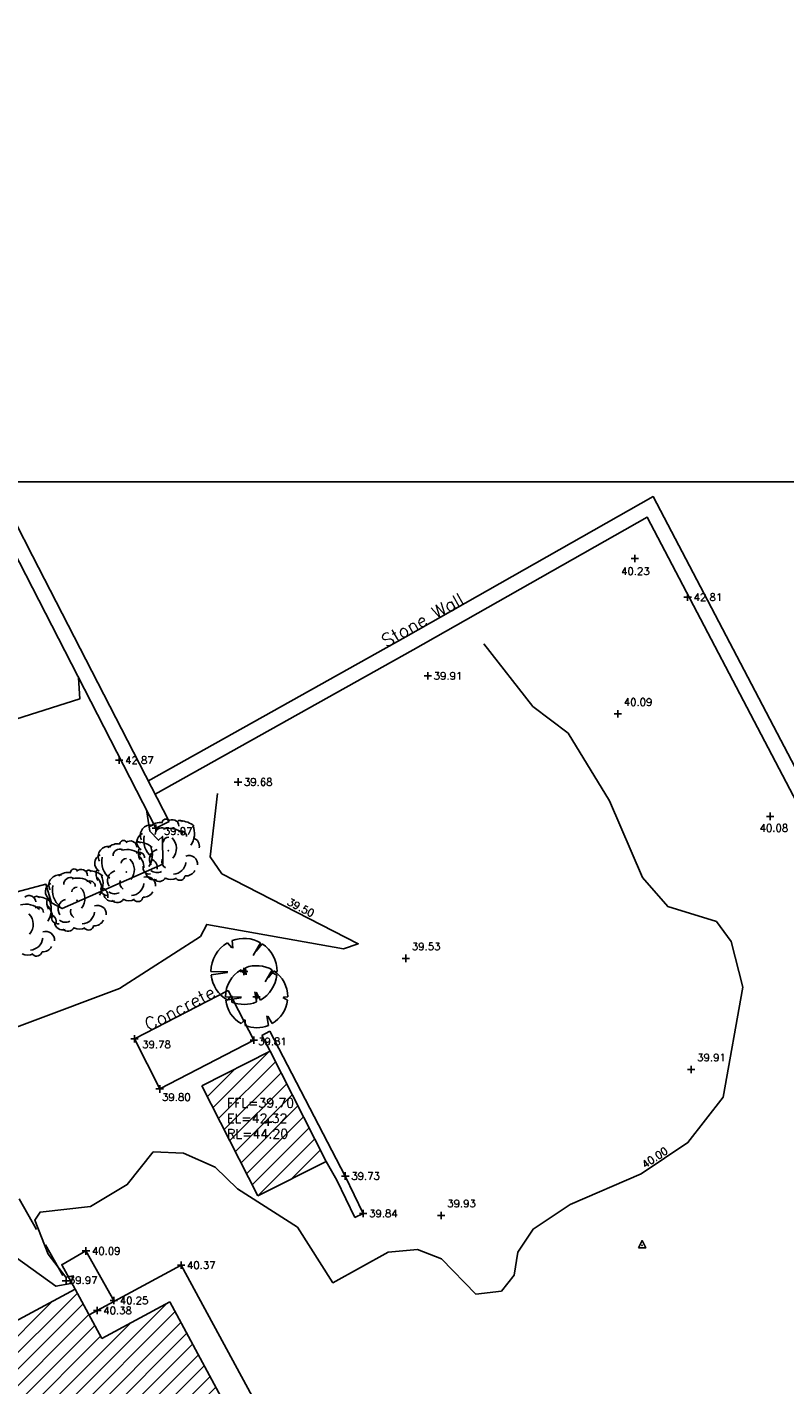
# Model space of a CAD drawing. Header units: metres. Extents: x 514577 to 515059, y 790252 to 790648.
# Tile 21 of 26: x 514919 to 514960, y 790451 to 790525. Entities that reach past the tile are written whole.
import ezdxf
from ezdxf.enums import TextEntityAlignment as Align

# ---------------------------------------------------------------- set-up
doc = ezdxf.new("R2010")
doc.units = ezdxf.units.M
doc.header["$LTSCALE"] = 0.3
doc.linetypes.add('0', pattern=[48, 16, 16, 16])
doc.linetypes.add('2', pattern=[9.525, 6.35, -3.175])
doc.layers.get('0').update_dxf_attribs({"linetype": 'CONTINUOUS'})
for name, color, linetype in [('BUILDING', 1, '0'), ('BUILDING_PNTS', 7, 'CONTINUOUS'), ('CONCRETE', 4, '0'), ('CONCRETE_PNTS', 7, 'CONTINUOUS'), ('CONTOURS', 14, 'CONTINUOUS'), ('GRID', 9, 'CONTINUOUS'), ('HATCH', 242, 'CONTINUOUS'), ('Hedge', 3, 'CONTINUOUS'), ('LEVEL_PNTS', 7, 'CONTINUOUS'), ('PNTTXT', 7, 'CONTINUOUS'), ('ROAD', 7, '2'), ('ROAD_PNTS', 7, 'CONTINUOUS'), ('STATION', 7, 'CONTINUOUS'), ('T', 3, 'CONTINUOUS'), ('TEXT', 7, '0'), ('TREE-SPREADS', 3, 'CONTINUOUS'), ('Trees_PNTS', 3, 'CONTINUOUS'), ('WALL', 4, 'CONTINUOUS'), ('WALL_PNTS', 7, 'CONTINUOUS')]:
    doc.layers.add(name, color=color, linetype=linetype)
doc.styles.add('NORMAL', font='romans.shx')
doc.styles.add('PTXT', font='romans')

# ---------------------------------------------------------------- blocks, each defined once
blk = doc.blocks.new('SPT9')
at = {"color": 0, "linetype": 'Continuous'}
for p, q in [((-0.5, 0), (0.5, 0)), ((0, -0.5), (0, 0.5))]:
    blk.add_line(p, q, dxfattribs=at)
blk = doc.blocks.new('SPT8')
at = {"color": 0, "linetype": 'Continuous'}
blk.add_lwpolyline([(-0.5, -0.36), (0, 0.64), (0.5, -0.36)], close=True, dxfattribs=at)
blk = doc.blocks.new('G', base_point=(10003.191, 5005.823))
at = {"layer": 'T'}
blk.add_circle((10003.191, 5005.823), 0.5, dxfattribs=at)
blk.add_arc((10002.842, 5006.583), 0.75, 261.303, 330.882, dxfattribs=at)
at = {"layer": 'T', "color": 3}
blk.add_arc((10002.601, 5006.616), 1.22, 283.369, 328.594, dxfattribs=at)
blk = doc.blocks.new('S')
at = {"layer": 'TREE-SPREADS'}
for p, q in [((-0.035, 0.496), (-0.109, 0.994)), ((0, 1), (-0.014, 0.489)), ((-0.866, 0.5), (-0.73, 0.378)), ((0.866, 0.5), (0.718, 0.364)), ((-0.93, 0.367), (-0.741, 0.372)), ((0.934, 0.359), (0.701, 0.335)), ((-0.926, -0.378), (-0.619, -0.329)), ((-0.867, -0.498), (-0.625, -0.366)), ((0.479, -0.277), (0.866, -0.5)), ((0.835, -0.551), (0.609, -0.372)), ((-0.111, -0.994), (-0.029, -0.839)), ((-0.005, -1), (-0.018, -0.865))]:
    blk.add_line(p, q, dxfattribs=at)
for start, end in [(96.269, 150), (30, 90), (158.494, 202.214), (330, 21.01), (209.891, 263.624), (269.7, 326.573)]:
    blk.add_arc((0, 0), 1, start, end, dxfattribs=at)
blk = doc.blocks.new('A$C17E65921')
at = {"color": 3, "rotation": 90.0000000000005}
for name, xscale, yscale, zscale in [('S', 3.597320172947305, 3.597320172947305, 3.597320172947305), ('G', 0.314127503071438, 0.314127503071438, 0.314127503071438)]:
    blk.add_blockref(name, (3.6, 3.6), dxfattribs=dict(at, xscale=xscale, yscale=yscale, zscale=zscale))

msp = doc.modelspace()

# ---------------------------------------------------------------- hatches: boundary and pattern name
at = {"layer": 'HATCH'}
h = msp.add_hatch(dxfattribs=at)
h.set_pattern_fill('ANSI31', color=256, scale=0.2)
h.paths.add_polyline_path([(514932.569, 790469.242), (514928.909, 790467.384), (514928.909, 790467.346), (514931.912, 790461.428), (514935.588, 790463.293)])
h.paths.add_polyline_path([(514930.122, 790464.406), (514934.229, 790464.406), (514934.229, 790466.823), (514930.122, 790466.823)], flags=25)
h = msp.add_hatch(dxfattribs=at)
h.set_pattern_fill('ANSI31', color=256, scale=0.2)
h.paths.add_polyline_path([(514927.158, 790455.707), (514923.484, 790453.73), (514922.049, 790456.395), (514910.037, 790449.93), (514918.895, 790433.47), (514915.325, 790431.549), (514918.767, 790425.154), (514921.051, 790426.383), (514922.446, 790423.791), (514937.308, 790431.789), (514935.92, 790434.368), (514938.031, 790435.504)])
h.paths.add_polyline_path([(514915.895, 790430.352), (514921.079, 790430.352), (514921.079, 790431.402), (514915.895, 790431.402)], flags=25)
h.paths.add_polyline_path([(514917.67, 790427.434), (514923.387, 790427.434), (514923.387, 790428.484), (514917.67, 790428.484)], flags=24)
h.paths.add_polyline_path([(514918.833, 790433.979), (514924.583, 790433.979), (514924.583, 790435.029), (514918.833, 790435.029)], flags=24)
h.paths.add_polyline_path([(514928.118, 790442.028), (514933.868, 790442.028), (514933.868, 790443.078), (514928.118, 790443.078)], flags=24)
h.paths.add_polyline_path([(514924.918, 790448.963), (514930.201, 790448.963), (514930.201, 790450.013), (514924.918, 790450.013)], flags=24)
h.paths.add_polyline_path([(514919.557, 790440.146), (514925.307, 790440.146), (514925.307, 790444.696), (514919.557, 790444.696)], flags=24)

# ---------------------------------------------------------------- linework, layer by layer
at = {"layer": 'BUILDING'}
for points, elevation in [([(514932.569, 790469.242), (514928.893, 790467.376)], 39.681), ([(514932.569, 790469.242), (514935.588, 790463.293)], 39.681), ([(514931.912, 790461.428), (514928.893, 790467.376)], 39.606), ([(514935.588, 790463.293), (514931.912, 790461.428)], 39.606), ([(514922.049, 790456.395), (514910.037, 790449.93)], 40.167), ([(514922.049, 790456.395), (514923.484, 790453.73)], 40.167), ([(514927.158, 790455.707), (514923.484, 790453.73)], 40.423), ([(514927.158, 790455.707), (514938.031, 790435.504)], 40.423)]:
    msp.add_lwpolyline(points, dxfattribs=dict(at, elevation=elevation))
at = {"layer": 'BUILDING_PNTS'}
for p in [(514955.107, 790493.765, 42.814), (514924.421, 790484.958, 42.87), (514932.458, 790465.402, 44.204)]:
    msp.add_point(p, dxfattribs=at)
at = {"layer": 'CONCRETE'}
msp.add_lwpolyline([(514922.049, 790456.395), (514921.329, 790457.704)], dxfattribs=at)
msp.add_polyline3d([(514930.314, 790472.521, 39.794), (514931.691, 790469.844, 39.81), (514926.611, 790467.201, 39.799), (514925.247, 790469.904, 39.781)], close=True, dxfattribs=at)
for points in [[(514921.329, 790457.704, 40.091), (514922.632, 790458.45, 40.092), (514924.16, 790455.732, 40.249)], [(514922.802, 790454.996, 40.385), (514927.763, 790457.685, 40.371), (514932.779, 790448.45, 40.377), (514932.819, 790448.747, 40.374), (514933.653, 790448.592, 40.378), (514933.518, 790447.651, 40.384), (514933.2, 790447.705, 40.37), (514935.904, 790442.726, 40.38), (514934.537, 790441.997, 40.438)]]:
    msp.add_polyline3d(points, dxfattribs=at)
at = {"layer": 'CONCRETE_PNTS'}
for p in [(514925.247, 790469.904, 39.781), (514931.691, 790469.844, 39.81), (514926.611, 790467.201, 39.799), (514922.632, 790458.45, 40.092), (514921.329, 790457.704, 40.091), (514927.763, 790457.685, 40.371), (514924.134, 790455.779, 40.246), (514923.243, 790455.235, 40.384)]:
    msp.add_point(p, dxfattribs=at)
at = {"layer": 'CONTOURS'}
for points, elevation in [([(514944.112, 790491.238), (514946.759, 790487.87), (514948.653, 790486.413), (514950.888, 790482.762), (514952.668, 790478.632), (514954.034, 790477.052), (514956.656, 790476.247), (514957.454, 790475.172), (514958.09, 790472.7), (514957.026, 790466.753), (514955.124, 790464.306), (514952.593, 790462.615), (514948.765, 790460.966), (514946.768, 790459.635), (514945.949, 790458.382), (514945.736, 790457.147), (514945.056, 790456.273), (514943.682, 790456.125), (514941.82, 790458.023), (514940.534, 790458.533), (514938.95, 790458.392), (514935.962, 790456.731), (514934.044, 790459.734), (514930.802, 790461.805), (514929.605, 790462.979), (514927.899, 790463.728), (514926.265, 790463.813), (514924.855, 790462.036), (514922.884, 790460.846), (514920.151, 790460.555), (514919.869, 790460.119), (514920.594, 790458.27), (514921.544, 790457.038), (514921.945, 790457.113), (514921.806, 790456.689), (514921.005, 790456.547), (514915.4, 790460.588)], 40), ([(514888.803, 790488.557), (514899.987, 790485.956), (514905.118, 790483.678), (514910.437, 790484.52), (514922.301, 790488.279), (514922.236, 790489.411)], 38.5), ([(514929.729, 790483.158), (514929.327, 790479.733), (514929.973, 790478.829), (514937.324, 790475.044), (514936.53, 790474.778), (514929.153, 790476.087), (514928.818, 790475.444), (514924.448, 790472.623), (514914.604, 790468.934), (514912.426, 790468.735), (514908.743, 790470.253), (514908.182, 790471.54), (514903.012, 790472.349), (514895.564, 790474.522), (514890.265, 790472.002), (514887.315, 790473.501), (514886.999, 790473.865)], 39.5), ([(514925.904, 790482.274), (514926.076, 790481.132), (514926.552, 790480.638), (514926.759, 790480.842), (514926.78, 790479.353), (514921.355, 790476.946), (514920.768, 790477.252), (514920.465, 790478.26), (514915.456, 790476.925), (514912.115, 790476.418), (514901.538, 790478.364), (514897.358, 790480.158), (514892.543, 790481.497), (514890.155, 790481.722), (514888.314, 790481.268), (514886.781, 790480.135), (514884.387, 790480.277), (514882.814, 790481.577)], 39)]:
    msp.add_lwpolyline(points, dxfattribs=dict(at, elevation=elevation))
at = {"layer": 'GRID'}
msp.add_line((514577.295, 790500), (515059.151, 790500), dxfattribs=at)
at = {"layer": 'Hedge', "color": 3, "linetype": '0'}
for centre, radius, start, end in [((514926.114, 790480.907), 0.548, 76.04677, 207.32622), ((514926.591, 790480.9), 0.692, 76.22056, 136.04784), ((514926.73, 790480.949), 0.363, 66.47928, 181.1166), ((514926.934, 790481.58), 0.197, 40.36609, 172.15831), ((514927.119, 790480.208), 1.078, 46.98318, 105.9264), ((514927.294, 790481.392), 0.356, 1.96632, 131.85893), ((514927.7, 790481.529), 0.178, 33.87809, 150.40296), ((514927.676, 790480.463), 1.229, 49.71368, 87.43251), ((514927.344, 790480.995), 1.142, 326.4144, 22.06376), ((514924.662, 790480.431), 0.197, 40.36609, 172.15831), ((514925.022, 790480.243), 0.356, 1.96632, 131.85893), ((514925.428, 790480.38), 0.178, 33.87809, 150.40296), ((514925.868, 790480.544), 0.493, 113.20118, 238.48262), ((514925.404, 790479.314), 1.229, 49.71368, 87.43251), ((514926.873, 790480.627), 1.123, 167.24364, 232.04333), ((514927.084, 790480.508), 0.289, 87.49996, 173.76313), ((514926.701, 790480.189), 0.813, 319.70977, 44.88705), ((514927.771, 790480.84), 0.294, 358.55729, 121.03909), ((514928.321, 790480.33), 0.433, 345.36427, 75.90738), ((514923.597, 790479.396), 0.493, 113.20118, 238.48262), ((514923.843, 790479.758), 0.548, 76.04677, 207.32622), ((514924.319, 790479.751), 0.692, 76.22056, 136.04784), ((514924.458, 790479.8), 0.363, 66.47928, 181.1166), ((514924.848, 790479.06), 1.078, 46.98318, 105.9264), ((514925.5, 790479.691), 0.294, 358.55729, 121.03909), ((514926.289, 790479.968), 0.833, 166.49172, 205.7782), ((514924.82, 790479.148), 0.934, 359.90449, 46.77342), ((514925.072, 790479.846), 1.142, 326.4144, 22.06376), ((514926.593, 790479.613), 0.534, 103.34327, 215.23821), ((514928.185, 790479.337), 0.476, 355.92571, 109.40458), ((514921.999, 790478.891), 0.197, 40.36609, 172.15831), ((514924.601, 790479.478), 1.123, 167.24364, 232.04333), ((514924.812, 790479.359), 0.289, 87.49996, 173.76313), ((514924.43, 790479.04), 0.813, 319.70977, 44.88705), ((514926.039, 790479.139), 0.329, 162.20995, 283.16808), ((514926.049, 790479.181), 0.433, 345.36427, 75.90738), ((514927.107, 790479.487), 0.384, 161.28621, 240.74902), ((514927.317, 790479.513), 0.711, 273.54149, 354.34193), ((514921.179, 790478.217), 0.548, 76.04677, 207.32622), ((514921.656, 790478.211), 0.692, 76.22056, 136.04784), ((514921.795, 790478.26), 0.363, 66.47928, 181.1166), ((514922.184, 790477.519), 1.078, 46.98318, 105.9264), ((514922.359, 790478.703), 0.356, 1.96632, 131.85893), ((514922.764, 790478.84), 0.178, 33.87809, 150.40296), ((514922.836, 790478.151), 0.294, 358.55729, 121.03909), ((514922.741, 790477.773), 1.229, 49.71368, 87.43251), ((514924.017, 790478.819), 0.833, 166.49172, 205.7782), ((514922.548, 790477.999), 0.934, 359.90449, 46.77342), ((514922.409, 790478.306), 1.142, 326.4144, 22.06376), ((514924.321, 790478.464), 0.534, 103.34327, 215.23821), ((514924.835, 790478.338), 0.384, 161.28621, 240.74902), ((514925.914, 790478.188), 0.476, 355.92571, 109.40458), ((514926.302, 790478.927), 0.439, 185.58997, 289.24037), ((514926.462, 790479.424), 0.531, 231.49643, 296.67525), ((514926.596, 790478.796), 0.383, 223.86304, 330.87089), ((514927.219, 790479.163), 0.642, 242.07517, 297.79901), ((514927.702, 790478.749), 0.275, 221.07518, 353.55669), ((514928.034, 790479.236), 0.526, 265.46923, 333.47958), ((514919.565, 790477.293), 0.356, 1.96632, 131.85893), ((514919.971, 790477.43), 0.178, 33.87809, 150.40296), ((514920.933, 790477.855), 0.493, 113.20118, 238.48262), ((514921.937, 790477.937), 1.123, 167.24364, 232.04333), ((514922.149, 790477.818), 0.289, 87.49996, 173.76313), ((514921.766, 790477.5), 0.813, 319.70977, 44.88705), ((514923.767, 790477.99), 0.329, 162.20995, 283.16808), ((514923.386, 790477.641), 0.433, 345.36427, 75.90738), ((514924.03, 790477.778), 0.439, 185.58997, 289.24037), ((514924.19, 790478.275), 0.531, 231.49643, 296.67525), ((514925.045, 790478.364), 0.711, 273.54149, 354.34193), ((514925.762, 790478.087), 0.526, 265.46923, 333.47958), ((514919.39, 790476.109), 1.078, 46.98318, 105.9264), ((514920.042, 790476.741), 0.294, 358.55729, 121.03909), ((514919.947, 790476.363), 1.229, 49.71368, 87.43251), ((514921.354, 790477.278), 0.833, 166.49172, 205.7782), ((514919.885, 790476.459), 0.934, 359.90449, 46.77342), ((514919.615, 790476.896), 1.142, 326.4144, 22.06376), ((514921.658, 790476.923), 0.534, 103.34327, 215.23821), ((514922.172, 790476.798), 0.384, 161.28621, 240.74902), ((514923.25, 790476.647), 0.476, 355.92571, 109.40458), ((514924.324, 790477.647), 0.383, 223.86304, 330.87089), ((514924.947, 790478.014), 0.642, 242.07517, 297.79901), ((514925.43, 790477.6), 0.275, 221.07518, 353.55669), ((514918.972, 790476.09), 0.813, 319.70977, 44.88705), ((514920.592, 790476.231), 0.433, 345.36427, 75.90738), ((514921.104, 790476.45), 0.329, 162.20995, 283.16808), ((514921.367, 790476.238), 0.439, 185.58997, 289.24037), ((514921.527, 790476.735), 0.531, 231.49643, 296.67525), ((514922.382, 790476.823), 0.711, 273.54149, 354.34193), ((514923.099, 790476.547), 0.526, 265.46923, 333.47958), ((514920.456, 790475.237), 0.476, 355.92571, 109.40458), ((514921.66, 790476.106), 0.383, 223.86304, 330.87089), ((514922.284, 790476.473), 0.642, 242.07517, 297.79901), ((514922.767, 790476.059), 0.275, 221.07518, 353.55669), ((514919.588, 790475.413), 0.711, 273.54149, 354.34193), ((514920.305, 790475.137), 0.526, 265.46923, 333.47958), ((514919.49, 790475.063), 0.642, 242.07517, 297.79901), ((514919.973, 790474.649), 0.275, 221.07518, 353.55669)]:
    msp.add_arc(centre, radius, start, end, dxfattribs=at)
at = {"layer": 'Hedge', "color": 7}
for p in [(514927.074, 790480.074), (514924.802, 790478.925), (514922.139, 790477.385)]:
    msp.add_point(p, dxfattribs=at)
at = {"layer": 'LEVEL_PNTS'}
for p in [(514951.336, 790487.461, 40.089), (514939.9, 790474.257, 39.533), (514955.301, 790468.255, 39.914), (514941.809, 790460.374, 39.93)]:
    msp.add_point(p, dxfattribs=at)
at = {"layer": 'ROAD'}
msp.add_polyline3d([(514916.177, 790466.223, 39.77), (514921.868, 790456.297, 39.978)], dxfattribs=at)
at = {"layer": 'ROAD_PNTS'}
msp.add_point((514921.555, 790456.842, 39.967), dxfattribs=at)
at = {"layer": 'STATION'}
msp.add_point((514952.648, 790458.759, 40.083), dxfattribs=at)
at = {"layer": 'Trees_PNTS'}
for p in [(514931.16, 790473.551, 39.887), (514931.84, 790472.185, 39.681)]:
    msp.add_point(p, dxfattribs=at)
at = {"layer": 'WALL', "elevation": 39.069}
msp.add_lwpolyline([(514926.411, 790481.29), (514927.122, 790481.655)], dxfattribs=at)
at = {"layer": 'WALL', "color": 4}
for points in [[(514932.558, 790470.322), (514932.124, 790470.096)], [(514932.558, 790470.322), (514936.629, 790462.5)], [(514936.178, 790462.285), (514935.588, 790463.293)], [(514937.59, 790460.477), (514937.139, 790460.263)]]:
    msp.add_lwpolyline(points, dxfattribs=at)
at = {"layer": 'WALL', "color": 4, "elevation": 39.681}
msp.add_lwpolyline([(514932.124, 790470.096), (514932.569, 790469.242)], dxfattribs=at)
at = {"layer": 'WALL', "color": 4}
for points in [[(514891.78, 790549.473, 34.402), (514892.609, 790548.781, 34.901), (514899.907, 790534.582, 35.562), (514905.472, 790523.888, 36.279), (514911.467, 790512.207, 36.903), (514919.749, 790495.999, 38.064), (514927.122, 790481.655, 39.069)], [(514891.444, 790548.711, 34.509), (514891.972, 790548.271, 34.901), (514899.196, 790534.214, 35.562), (514904.762, 790523.52, 36.279), (514910.755, 790511.843, 36.903), (514919.037, 790495.634, 38.064), (514926.411, 790481.29, 39.069)], [(514926.362, 790483.134, 39.6), (514940.283, 790490.929, 39.914), (514952.918, 790498.096, 40.231), (514960.994, 790482.677, 40.084), (514970.351, 790464.633, 40.518), (514977.892, 790450.134, 40.593), (514957.635, 790439.318, 40.417), (514939.049, 790429.397, 40.213), (514922.019, 790420.215, 40.312), (514912.4, 790414.995, 40.554), (514904.255, 790410.604, 40.424), (514888.771, 790402.047, 40.299), (514865.497, 790389.346, 40.224), (514850.711, 790381.339, 40.278), (514833.347, 790371.937, 40.282), (514808.641, 790358.547, 45.46)], [(514937.139, 790460.263, 39.839), (514936.178, 790462.285, 39.732)], [(514937.59, 790460.477, 39.839), (514936.629, 790462.5, 39.732)]]:
    msp.add_polyline3d(points, dxfattribs=at)
at = {"layer": 'WALL_PNTS'}
for p in [(514952.26, 790495.861, 40.231), (514941.078, 790489.517, 39.914), (514930.837, 790483.783, 39.683), (514926.411, 790481.29, 39.069), (514959.558, 790481.928, 40.084), (514936.629, 790462.5, 39.732), (514937.59, 790460.477, 39.839)]:
    msp.add_point(p, dxfattribs=at)

# ---------------------------------------------------------------- block references
at = {"layer": 'BUILDING_PNTS', "color": 1, "xscale": 0.4, "yscale": 0.4, "zscale": 0.4}
for p in [(514955.107, 790493.765, 42.814), (514924.421, 790484.958, 42.87), (514932.458, 790465.402, 44.204)]:
    msp.add_blockref('SPT9', p, dxfattribs=at)
at = {"layer": 'CONCRETE_PNTS', "color": 7, "xscale": 0.4, "yscale": 0.4, "zscale": 0.4}
for p in [(514925.247, 790469.904, 39.781), (514931.691, 790469.844, 39.81), (514926.611, 790467.201, 39.799), (514922.632, 790458.45, 40.092), (514927.763, 790457.685, 40.371), (514924.134, 790455.779, 40.246), (514923.243, 790455.235, 40.384)]:
    msp.add_blockref('SPT9', p, dxfattribs=at)
at = {"layer": 'LEVEL_PNTS', "color": 7, "xscale": 0.4, "yscale": 0.4, "zscale": 0.4}
for p in [(514951.336, 790487.461, 40.089), (514939.9, 790474.257, 39.533), (514955.301, 790468.255, 39.914), (514941.809, 790460.374, 39.93)]:
    msp.add_blockref('SPT9', p, dxfattribs=at)
at = {"layer": 'ROAD_PNTS', "xscale": 0.4, "yscale": 0.4, "zscale": 0.4}
msp.add_blockref('SPT9', (514921.555, 790456.842, 39.967), dxfattribs=at)
at = {"layer": 'STATION', "color": 7, "xscale": 0.4, "yscale": 0.4, "zscale": 0.4}
msp.add_blockref('SPT8', (514952.648, 790458.759, 40.083), dxfattribs=at)
at = {"layer": 'T'}
for p, xscale, yscale, zscale in [((514929.375, 790471.767, 39.887), 0.4961516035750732, 0.4961516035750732, 0.4961516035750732), ((514930.163, 790470.507, 39.681), 0.4663078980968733, 0.4663078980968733, 0.4663078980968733)]:
    msp.add_blockref('A$C17E65921', p, dxfattribs=dict(at, xscale=xscale, yscale=yscale, zscale=zscale))
at = {"layer": 'Trees_PNTS', "xscale": 0.4, "yscale": 0.4, "zscale": 0.4}
for p in [(514931.16, 790473.551, 39.887), (514931.84, 790472.185, 39.681)]:
    msp.add_blockref('SPT9', p, dxfattribs=at)
at = {"layer": 'WALL_PNTS', "xscale": 0.4, "yscale": 0.4, "zscale": 0.4}
for p in [(514952.26, 790495.861, 40.231), (514941.078, 790489.517, 39.914), (514930.837, 790483.783, 39.683), (514959.558, 790481.928, 40.084), (514926.411, 790481.29, 39.069), (514936.629, 790462.5, 39.732), (514937.59, 790460.477, 39.839)]:
    msp.add_blockref('SPT9', p, dxfattribs=at)

# ---------------------------------------------------------------- texts
at = {"layer": 'PNTTXT', "style": 'PTXT'}
for s, p in [('40.23', (514951.512, 790495.169)), ('39.91', (514941.4, 790489.517)), ('39.68', (514931.159, 790483.783)), ('39.07', (514926.834, 790481.131)), ('40.08', (514958.994, 790481.299)), ('39.78', (514925.667, 790469.61)), ('39.81', (514931.921, 790469.767)), ('39.80', (514926.737, 790466.76)), ('39.73', (514936.951, 790462.5)), ('39.84', (514937.912, 790460.477)), ('40.09', (514922.954, 790458.45)), ('40.37', (514928.085, 790457.685)), ('40.25', (514924.456, 790455.779)), ('40.38', (514923.565, 790455.235))]:
    msp.add_text(s, height=0.4, dxfattribs=at).set_placement(p, align=Align.MIDDLE_LEFT)
at = {"layer": 'PNTTXT', "color": 1, "style": 'PTXT'}
for s, p in [('42.81', (514955.429, 790493.765)), ('42.87', (514924.743, 790484.958))]:
    msp.add_text(s, height=0.4, dxfattribs=at).set_placement(p, align=Align.MIDDLE_LEFT)
at = {"layer": 'PNTTXT', "style": 'PTXT'}
for s, p in [('40.09', (514951.658, 790487.783)), ('39.53', (514940.222, 790474.579)), ('39.91', (514955.623, 790468.577)), ('39.93', (514942.131, 790460.696)), ('39.97', (514921.709, 790456.553))]:
    msp.add_text(s, height=0.4, dxfattribs=at).set_placement(p, align=Align.BOTTOM_LEFT)
at = {"layer": 'TEXT', "char_height": 0.7, "attachment_point": 1, "style": 'NORMAL'}
for s, insert, rotation in [('Stone Wall', (514938.488, 790491.643, 38.965), 29.2957), ('Concrete', (514925.7, 790470.925, 39.783), 27.31876)]:
    msp.add_mtext_dynamic_manual_height_columns(s, width=10.58387, gutter_width=5, heights=[0], dxfattribs=dict(at, insert=insert, rotation=rotation))
at = {"layer": 'TEXT', "insert": (514930.247, 790466.698), "char_height": 0.5, "attachment_point": 1, "style": 'NORMAL'}
msp.add_mtext_dynamic_manual_height_columns('FFL=39.70\\PEL=42.32\\PRL=44.20', width=12.66612, gutter_width=5, heights=[0], dxfattribs=at)

# ---------------------------------------------------------------- next in the draw order: wipeouts: each hides what was drawn before it
for points in [[(514933.43, 790477.197), (514934.854, 790476.463), (514935.038, 790476.82), (514933.613, 790477.554)], [(514952.774, 790462.894), (514954.106, 790463.784), (514953.883, 790464.118), (514952.551, 790463.228)]]:
    msp.add_wipeout(points).dxf.layer = 'CONTOURS'

# ---------------------------------------------------------------- next in the draw order: linework, layer by layer
at = {"layer": 'WALL', "elevation": 38.965}
msp.add_lwpolyline([(514925.971, 790483.832), (514939.89, 790491.626), (514953.243, 790499.2), (514961.704, 790483.047), (514971.061, 790465.002), (514978.967, 790449.801), (514958.011, 790438.612), (514939.427, 790428.692), (514922.399, 790419.511), (514912.78, 790414.292), (514904.638, 790409.902), (514889.156, 790401.346), (514865.879, 790388.643), (514851.092, 790380.635), (514833.728, 790371.233), (514809.039, 790357.853), (514788.682, 790346.809), (514781.208, 790342.728), (514765.756, 790370.997)], dxfattribs=at)

# ---------------------------------------------------------------- next in the draw order: texts
at = {"layer": 'CONTOURS', "style": 'PTXT'}
for s, rotation, p in [('39.50', 332.75539, (514934.082, 790476.713)), ('40.00', 33.74459, (514953.513, 790463.23))]:
    msp.add_text(s, height=0.4, rotation=rotation, dxfattribs=at).set_placement(p, align=Align.BOTTOM_CENTER)

doc.saveas('drawing.dxf')
